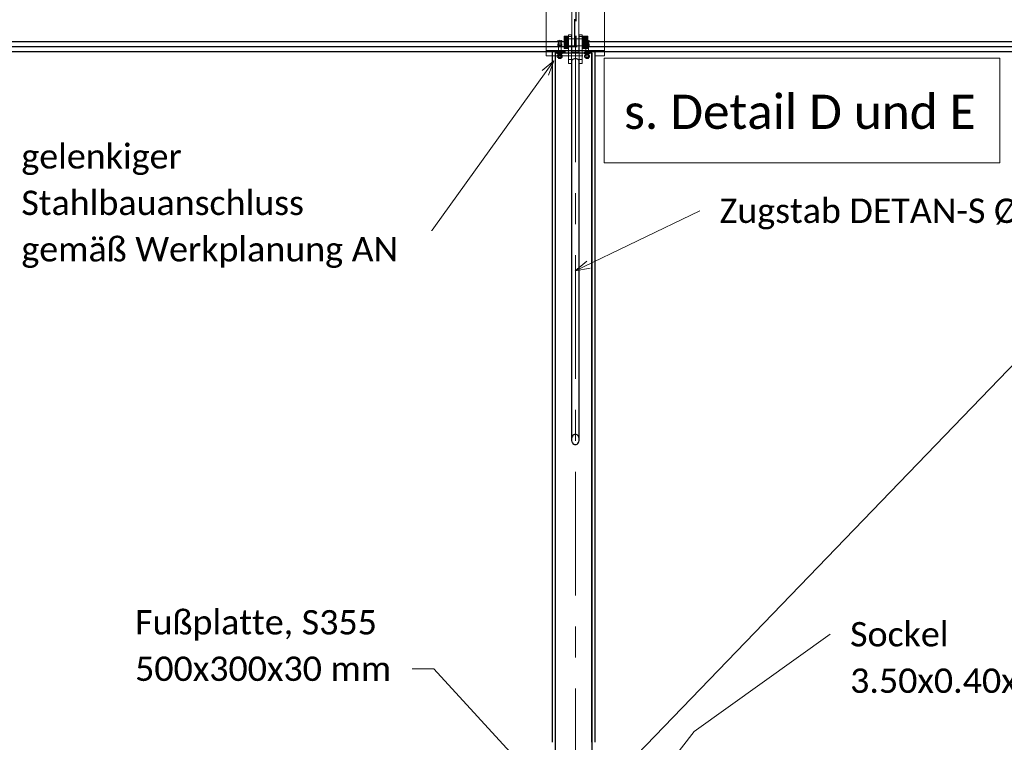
# Model space of a CAD drawing. Header units: metres. Extents: x -3 to 135, y -4 to 27.
# Tile 63 of 81: x 86.48 to 91.53, y 0.47 to 4.17. Entities that reach past the tile are written whole.
import ezdxf

# ---------------------------------------------------------------- set-up
doc = ezdxf.new("R2010")
doc.units = ezdxf.units.M
for name, pattern in [('Rasterlinie', [1.11125, 0.635, -0.15875, 0.15875, -0.15875]), ('Strich', [0.3175, 0.15875, -0.15875]), ('Verdeckt', [0.15, 0.1, -0.05])]:
    doc.linetypes.add(name, pattern=pattern)
for name, color, linetype, lineweight in [('_Verdeckte Linien_', 7, 'Strich', 18), ('S-BEAM', 12, 'Continuous', 35), ('S-BEAM-HDLN', 1, 'Verdeckt', 25), ('S-COLS', 52, 'Continuous', 18), ('S-COLS-HDLN', 52, 'Verdeckt', 25), ('S-GRID', 1, 'Continuous', 9), ('Text', 250, 'Continuous', 9), ('Tragwerksverbindungen', 7, 'Continuous', 18)]:
    doc.layers.add(name, color=color, linetype=linetype, lineweight=lineweight)
doc.styles.add('Calibri_1', font='calibri.ttf', dxfattribs={"height": 0.125})
doc.styles.add('Calibri_4', font='calibri.ttf', dxfattribs={"height": 0.175})

# ---------------------------------------------------------------- blocks, each defined once
blk = doc.blocks.new('Rundstahl Träger - RB 36-1128524-1 - 1')
at = {"layer": 'S-BEAM', "lineweight": 25}
for p, q in [((2.5435, 3.9566), (2.5435, 2.0194)), ((2.5835, 2.0194), (2.5835, 3.9566))]:
    blk.add_line(p, q, dxfattribs=at)
at = {"layer": 'S-BEAM', "lineweight": 25, "flags": 128}
for points in [[(2.5835, 2.0197), (2.583, 2.0252), (2.5815, 2.0308), (2.5792, 2.0358), (2.576, 2.0399), (2.5722, 2.0431), (2.568, 2.045), (2.5635, 2.0457), (2.5591, 2.045), (2.5548, 2.0431), (2.5511, 2.0399), (2.5479, 2.0358), (2.5455, 2.0308), (2.544, 2.0252), (2.5435, 2.0197)], [(2.5435, 2.0194), (2.544, 2.0135), (2.5455, 2.008), (2.5479, 2.003), (2.5511, 1.9988), (2.5548, 1.9957), (2.5591, 1.9937), (2.5635, 1.9931), (2.568, 1.9937), (2.5722, 1.9957), (2.576, 1.9988), (2.5792, 2.003), (2.5815, 2.008), (2.583, 2.0135), (2.5835, 2.0194)]]:
    blk.add_lwpolyline(points, dxfattribs=at)
at = {"layer": 'S-BEAM', "lineweight": 25}
blk.add_ellipse((2.5635, 3.9566), major_axis=(0.02, 0), ratio=0.760407, start_param=0, end_param=3.141593, dxfattribs=at)
blk = doc.blocks.new('Öse70 - Öse2-1140019-1 - 1')
at = {"layer": 'S-COLS'}
for p, q in [((34.5985, 4.0947), (34.5835, 4.0947)), ((34.5835, 4.0947), (34.5835, 4.0846)), ((34.5985, 4.0846), (34.5985, 4.0947)), ((34.5835, 3.9667), (34.5835, 4.0846)), ((34.5835, 4.0846), (34.5985, 4.0846)), ((34.5985, 4.0846), (34.5985, 3.9667)), ((34.5835, 3.9465), (34.5835, 3.9667)), ((34.5835, 3.9667), (34.5985, 3.9667)), ((34.5985, 3.9465), (34.5835, 3.9465)), ((34.5985, 3.9667), (34.5985, 3.9465))]:
    blk.add_line(p, q, dxfattribs=at)
blk = doc.blocks.new('Lasche richtig36 - Lasche richtig-1140280-1 - 1')
at = {"layer": 'S-COLS'}
for p, q in [((34.546, 4.1012), (34.546, 4.2916)), ((34.581, 4.2916), (34.546, 4.2916)), ((34.581, 4.2916), (34.581, 4.1012)), ((34.546, 4.1012), (34.546, 4.0044)), ((34.581, 4.0044), (34.581, 4.1012)), ((34.546, 4.0044), (34.581, 4.0044))]:
    blk.add_line(p, q, dxfattribs=at)
blk = doc.blocks.new('HEB Träger - HEB 500-1128531-1 - 1')
at = {"layer": 'S-BEAM', "lineweight": 25}
for p, q in [((26.7135, 4.0603), (34.4135, 4.0603)), ((34.7135, 4.0603), (42.4135, 4.0603)), ((34.4135, 4.0325), (26.7135, 4.0325)), ((34.4135, 4.0063), (26.7135, 4.0063)), ((42.4135, 4.0325), (34.7135, 4.0325)), ((42.4135, 4.0063), (34.7135, 4.0063))]:
    blk.add_line(p, q, dxfattribs=at)
at = {"layer": 'S-BEAM-HDLN'}
for p, q in [((34.4136, 4.0603), (34.7135, 4.0603)), ((34.7135, 4.0325), (34.4136, 4.0325)), ((34.7135, 4.0063), (34.4136, 4.0063))]:
    blk.add_line(p, q, dxfattribs=at)
blk = doc.blocks.new('Öse69 - Öse2-1140005-1 - 1')
at = {"layer": 'S-COLS'}
for p, q in [((34.5437, 4.0947), (34.5287, 4.0947)), ((34.5287, 4.0947), (34.5287, 4.0846)), ((34.5437, 4.0846), (34.5437, 4.0947)), ((34.5287, 3.9667), (34.5287, 4.0846)), ((34.5287, 4.0846), (34.5437, 4.0846)), ((34.5437, 4.0846), (34.5437, 3.9667)), ((34.5287, 3.9465), (34.5287, 3.9667)), ((34.5287, 3.9667), (34.5437, 3.9667)), ((34.5435, 3.9465), (34.5287, 3.9465)), ((34.5437, 3.9667), (34.5437, 3.9576))]:
    blk.add_line(p, q, dxfattribs=at)
at = {"layer": 'S-COLS-HDLN'}
for p, q in [((34.5437, 3.9465), (34.5436, 3.9465)), ((34.5437, 3.9575), (34.5437, 3.9465))]:
    blk.add_line(p, q, dxfattribs=at)
blk = doc.blocks.new('SP-TV-Schraube_Mutter_001 - M36-V38-1 - 1')
at = {"layer": 'Tragwerksverbindungen', "linetype": 'Strich'}
for points in [[(2.515, 4.0711), (2.5287, 4.0711), (2.5287, 4.087), (2.5062, 4.087), (2.5062, 4.0711)], [(2.515, 4.0394), (2.5287, 4.0394), (2.5287, 4.0711), (2.5062, 4.0711), (2.5062, 4.0394)], [(2.6275, 4.0711), (2.6275, 4.087), (2.5985, 4.087), (2.5985, 4.0711), (2.6156, 4.0711)], [(2.6275, 4.0394), (2.6275, 4.0711), (2.5985, 4.0711), (2.5985, 4.0394), (2.6156, 4.0394)], [(2.5062, 4.0235), (2.5287, 4.0235), (2.5287, 4.0394), (2.5062, 4.0394)], [(2.5985, 4.0235), (2.6275, 4.0235), (2.6275, 4.0394), (2.5985, 4.0394)]]:
    blk.add_hatch(color=142, dxfattribs=at).paths.add_polyline_path(points)
h = blk.add_hatch(color=142, dxfattribs=at)
h.paths.add_polyline_path([(2.5835, 4.0552), (2.5835, 4.0732), (2.581, 4.0728), (2.581, 4.0552)])
h.paths.add_polyline_path([(2.5437, 4.0552), (2.546, 4.0552), (2.546, 4.0732), (2.5437, 4.0731), (2.5437, 4.0589)])
h = blk.add_hatch(color=142, dxfattribs=at)
h.paths.add_polyline_path([(2.5437, 4.0372), (2.546, 4.0377), (2.546, 4.0552), (2.5437, 4.0552), (2.5437, 4.0377)])
h.paths.add_polyline_path([(2.5835, 4.0372), (2.5835, 4.0552), (2.581, 4.0552), (2.581, 4.0372)])
at = {"layer": '_Verdeckte Linien_'}
for p, q in [((2.5436, 4.0732), (2.5287, 4.0732)), ((2.581, 4.0732), (2.5461, 4.0732)), ((2.5985, 4.0732), (2.5836, 4.0732)), ((2.5287, 4.0372), (2.5436, 4.0372)), ((2.5461, 4.0372), (2.581, 4.0372)), ((2.5836, 4.0372), (2.5985, 4.0372))]:
    blk.add_line(p, q, dxfattribs=at)
at = {"layer": 'Tragwerksverbindungen'}
for p, q in [((2.5062, 4.0711), (2.5062, 4.087)), ((2.5062, 4.087), (2.5287, 4.087)), ((2.5062, 4.0394), (2.5062, 4.0711)), ((2.5062, 4.0711), (2.5287, 4.0711)), ((2.5287, 4.087), (2.5287, 4.0711)), ((2.5287, 4.0711), (2.5287, 4.0394)), ((2.546, 4.0732), (2.5437, 4.0732)), ((2.5835, 4.0732), (2.581, 4.0732)), ((2.5985, 4.0711), (2.5985, 4.087)), ((2.5985, 4.087), (2.6275, 4.087)), ((2.5985, 4.0394), (2.5985, 4.0711)), ((2.5985, 4.0711), (2.6275, 4.0711)), ((2.6275, 4.087), (2.6275, 4.0711)), ((2.6275, 4.0711), (2.6275, 4.0394)), ((2.5062, 4.0235), (2.5062, 4.0394)), ((2.5287, 4.0394), (2.5062, 4.0394)), ((2.5062, 4.0235), (2.5287, 4.0235)), ((2.5287, 4.0394), (2.5287, 4.0235)), ((2.5437, 4.0372), (2.546, 4.0372)), ((2.581, 4.0372), (2.5835, 4.0372)), ((2.5985, 4.0235), (2.5985, 4.0394)), ((2.6275, 4.0394), (2.5985, 4.0394)), ((2.5985, 4.0235), (2.6275, 4.0235)), ((2.6275, 4.0394), (2.6275, 4.0235))]:
    blk.add_line(p, q, dxfattribs=at)
blk = doc.blocks.new('Verbindungsblech35 - Verbindungsblech2-1140244-1 - 1')
at = {"layer": 'S-COLS-HDLN'}
for p, q in [((34.5605, 4.4642), (34.5605, 4.4869)), ((34.5605, 4.4869), (34.5665, 4.4869)), ((34.5605, 4.0707), (34.5605, 4.4642)), ((34.5665, 4.4642), (34.5605, 4.4642)), ((34.5665, 4.4869), (34.5665, 4.4642)), ((34.5665, 4.4642), (34.5665, 4.0707)), ((34.5605, 4.0446), (34.5605, 4.0707)), ((34.5605, 4.0707), (34.5665, 4.0707)), ((34.5605, 4.0355), (34.5605, 4.0446)), ((34.5665, 4.0446), (34.5605, 4.0446)), ((34.5665, 4.0707), (34.5665, 4.0446)), ((34.5665, 4.0446), (34.5665, 4.0355)), ((34.5605, 4.0355), (34.5665, 4.0355))]:
    blk.add_line(p, q, dxfattribs=at)
blk = doc.blocks.new('Verbindungsblech36 - Verbindungsblech2-1140261-1 - 1')
at = {"layer": 'S-COLS-HDLN'}
for p, q in [((34.5605, 4.4891), (34.5605, 4.5016)), ((34.5605, 4.5016), (34.5665, 4.5016)), ((34.5665, 4.5016), (34.5665, 4.4891)), ((34.5605, 4.0743), (34.5605, 4.4891)), ((34.5665, 4.4891), (34.5605, 4.4891)), ((34.5665, 4.4891), (34.5665, 4.0743)), ((34.5605, 4.0593), (34.5605, 4.0743)), ((34.5605, 4.0743), (34.5665, 4.0743)), ((34.5605, 4.0502), (34.5605, 4.0593)), ((34.5665, 4.0593), (34.5605, 4.0593)), ((34.5605, 4.0502), (34.5665, 4.0502)), ((34.5665, 4.0743), (34.5665, 4.0593)), ((34.5665, 4.0593), (34.5665, 4.0502))]:
    blk.add_line(p, q, dxfattribs=at)
blk = doc.blocks.new('SP-TV-AP-Rechteck_002 - AP-Rechteck-V50-1 - 1')
at = {"layer": '_Verdeckte Linien_'}
for p, q in [((10.6235, 4.5319), (10.5036, 4.5319)), ((10.5287, 4.0139), (10.5436, 4.0139)), ((10.5436, 4.0126), (10.5287, 4.0126)), ((10.5461, 4.0139), (10.581, 4.0139)), ((10.581, 4.0126), (10.5461, 4.0126)), ((10.5836, 4.0139), (10.5985, 4.0139)), ((10.5985, 4.0126), (10.5836, 4.0126))]:
    blk.add_line(p, q, dxfattribs=at)
at = {"layer": 'Tragwerksverbindungen'}
for p, q in [((10.5035, 4.5319), (10.4135, 4.5319)), ((10.4135, 4.5319), (10.4135, 4.0139)), ((10.7135, 4.5319), (10.6235, 4.5319)), ((10.7135, 4.0139), (10.7135, 4.5319)), ((10.4135, 4.0139), (10.5287, 4.0139)), ((10.4135, 4.0126), (10.4135, 4.0139)), ((10.5287, 4.0126), (10.4135, 4.0126)), ((10.5437, 4.0139), (10.546, 4.0139)), ((10.546, 4.0126), (10.5437, 4.0126)), ((10.581, 4.0139), (10.5835, 4.0139)), ((10.5835, 4.0126), (10.581, 4.0126)), ((10.5985, 4.0139), (10.7135, 4.0139)), ((10.7135, 4.0126), (10.5985, 4.0126)), ((10.7135, 4.0126), (10.7135, 4.0139))]:
    blk.add_line(p, q, dxfattribs=at)
blk = doc.blocks.new('SP-TV-AP-Rechteck_002 - AP-Rechteck-V51-1 - 1')
at = {"layer": '_Verdeckte Linien_'}
for p, q in [((10.4135, 4.0326), (10.7135, 4.0326)), ((10.7135, 4.0127), (10.4135, 4.0127)), ((10.4436, 3.9865), (10.6635, 3.9865))]:
    blk.add_line(p, q, dxfattribs=at)
at = {"layer": 'Tragwerksverbindungen'}
for p, q in [((10.4135, 4.0326), (10.4135, 4.0127)), ((10.4135, 4.0127), (10.4135, 3.9865)), ((10.7135, 4.0127), (10.7135, 4.0326)), ((10.7135, 3.9865), (10.7135, 4.0127)), ((10.4135, 3.9865), (10.4435, 3.9865)), ((10.6635, 3.9865), (10.7135, 3.9865))]:
    blk.add_line(p, q, dxfattribs=at)
blk = doc.blocks.new('SP-TV-Schraube_DIN4017_001 - M14-V42-1 - 1')
at = {"layer": '_Verdeckte Linien_'}
for p, q in [((2.613, 4.0653), (2.6235, 4.0658)), ((2.613, 4.0653), (2.613, 4.0566)), ((2.6235, 4.0571), (2.613, 4.0566)), ((2.613, 4.0566), (2.613, 4.0555)), ((2.613, 4.0555), (2.6165, 4.0553)), ((2.6165, 4.056), (2.6165, 4.0095)), ((2.6235, 4.0658), (2.634, 4.0653)), ((2.6235, 4.0658), (2.6235, 4.0571)), ((2.634, 4.0566), (2.6235, 4.0571)), ((2.6305, 4.0095), (2.6305, 4.056)), ((2.6305, 4.0553), (2.634, 4.0555)), ((2.634, 4.0653), (2.634, 4.0566)), ((2.634, 4.0555), (2.634, 4.0566))]:
    blk.add_line(p, q, dxfattribs=at)
blk.add_ellipse((2.6235, 4.056), major_axis=(0.007, 0), ratio=0.087156, start_param=0, end_param=3.141593, dxfattribs=at)
at = {"layer": 'Tragwerksverbindungen'}
for p, q in [((2.6165, 4.0095), (2.6165, 3.9904)), ((2.6305, 3.9904), (2.6305, 4.0095))]:
    blk.add_line(p, q, dxfattribs=at)
for start_param, end_param in [(0, 3.141593), (3.141593, 6.283185)]:
    blk.add_ellipse((2.6235, 3.9904), major_axis=(0.007, 0), ratio=0.087156, start_param=start_param, end_param=end_param, dxfattribs=at)
blk = doc.blocks.new('TH-VE-Mutter - M14-V43-1 - 1')
at = {"layer": '_Verdeckte Linien_'}
for centre, major_axis, start_param, end_param in [((2.6235, 3.9959), (0.007, 0), 3.053992, 3.141593), ((2.6235, 3.9959), (0.007, 0), 3.141593, 6.283185), ((2.6235, 3.9959), (0.0099, 0), 3.926991, 5.497787), ((2.6235, 3.9969), (0.00592, 0), 3.926991, 4.286545), ((2.6235, 3.9969), (0.00592, 0), 5.138232, 5.497787), ((2.6235, 3.9959), (0.007, 0), 0, 0.087601)]:
    blk.add_ellipse(centre, major_axis=major_axis, ratio=0.087156, start_param=start_param, end_param=end_param, dxfattribs=at)
for points in [[(2.617, 3.9964), (2.6168, 3.9964), (2.6167, 3.9963), (2.6165, 3.9963)], [(2.6183, 3.9962), (2.6179, 3.9963), (2.6175, 3.9964), (2.6172, 3.9965)], [(2.6187, 3.9961), (2.6186, 3.9961), (2.6185, 3.9961), (2.6185, 3.9961)], [(2.6286, 3.9962), (2.6284, 3.9961), (2.6282, 3.9961), (2.628, 3.996)], [(2.6299, 3.9965), (2.6296, 3.9964), (2.6293, 3.9963), (2.6289, 3.9962)], [(2.6305, 3.9963), (2.6304, 3.9963), (2.6302, 3.9964), (2.6301, 3.9964)]]:
    blk.add_open_spline(points, degree=3, dxfattribs=at)
at = {"layer": 'Tragwerksverbindungen'}
for p, q in [((2.6108, 3.9975), (2.6108, 4.0052)), ((2.6137, 4.0069), (2.6119, 4.0059)), ((2.6119, 3.9968), (2.6137, 3.9957)), ((2.6172, 3.9984), (2.6172, 4.0062)), ((2.6299, 3.9984), (2.6299, 4.0062)), ((2.6352, 4.0059), (2.6333, 4.0069)), ((2.6333, 3.9957), (2.6352, 3.9968)), ((2.6362, 4.0052), (2.6362, 3.9975))]:
    blk.add_line(p, q, dxfattribs=at)
for centre, major_axis, start_param, end_param in [((2.6235, 4.0068), (0.0099, 0), 3.141593, 3.403392), ((2.6235, 3.9959), (0.0099, 0), 0, 3.141593), ((2.6235, 4.0068), (0.0099, 0), 0.152121, 2.989472), ((2.6235, 3.9959), (0.0099, 0), 3.293713, 3.926991), ((2.6235, 3.9959), (0.007, 0), 0, 3.141593), ((2.6235, 3.9959), (0.0099, 0), 5.497787, 6.131064), ((2.6235, 4.0068), (0.0099, 0), 6.021386, 6.283185)]:
    blk.add_ellipse(centre, major_axis=major_axis, ratio=0.087156, start_param=start_param, end_param=end_param, dxfattribs=at)
for points in [[(2.6118, 4.0059), (2.6115, 4.0057), (2.6112, 4.0055), (2.6108, 4.0052)], [(2.6108, 3.9975), (2.6115, 3.9971), (2.613, 3.9968), (2.615, 3.9971), (2.6165, 3.9979), (2.6172, 3.9984)], [(2.6118, 3.9968), (2.6115, 3.997), (2.6112, 3.9972), (2.6108, 3.9975)], [(2.6299, 4.0062), (2.6285, 4.0066), (2.6256, 4.0072), (2.6215, 4.0072), (2.6186, 4.0066), (2.6172, 4.0062)], [(2.6172, 3.9984), (2.6186, 3.998), (2.6215, 3.9974), (2.6256, 3.9974), (2.6285, 3.998), (2.6299, 3.9984)], [(2.6299, 3.9984), (2.6306, 3.9979), (2.632, 3.9971), (2.6341, 3.9968), (2.6355, 3.9971), (2.6362, 3.9975)], [(2.6362, 4.0052), (2.6359, 4.0055), (2.6356, 4.0057), (2.6352, 4.0059)], [(2.6362, 3.9975), (2.6359, 3.9972), (2.6356, 3.997), (2.6352, 3.9968)]]:
    blk.add_open_spline(points, degree=3, dxfattribs=at)
for points, knots in [([(2.6172, 4.0062), (2.6165, 4.0065), (2.615, 4.0068), (2.6135, 4.0066), (2.6126, 4.0063), (2.6125, 4.0062)], [0, 0, 0, 0, 0.3333333, 0.6666667, 0.7466601, 0.7466601, 0.7466601, 0.7466601]), ([(2.6165, 3.9962), (2.616, 3.9961), (2.6148, 3.9958), (2.6135, 3.9961), (2.6126, 3.9964), (2.6125, 3.9965)], [0.101205, 0.101205, 0.101205, 0.101205, 0.3333333, 0.6666667, 0.7419493, 0.7419493, 0.7419493, 0.7419493]), ([(2.6346, 4.0062), (2.6344, 4.0063), (2.6336, 4.0066), (2.632, 4.0068), (2.6306, 4.0065), (2.6299, 4.0062)], [0.2533399, 0.2533399, 0.2533399, 0.2533399, 0.3333333, 0.6666667, 1, 1, 1, 1]), ([(2.6346, 3.9965), (2.6344, 3.9964), (2.6336, 3.996), (2.6322, 3.9959), (2.631, 3.9961), (2.6305, 3.9962)], [0.2533399, 0.2533399, 0.2533399, 0.2533399, 0.3333333, 0.6666667, 0.8979301, 0.8979301, 0.8979301, 0.8979301])]:
    blk.add_open_spline(points, degree=3, knots=knots, dxfattribs=at)
blk = doc.blocks.new('SP-TV-Schraube_DIN4017_001 - M14-V44-1 - 1')
at = {"layer": '_Verdeckte Linien_'}
for p, q in [((2.613, 4.0479), (2.6235, 4.0484)), ((2.613, 4.0479), (2.613, 4.0391)), ((2.6235, 4.0484), (2.634, 4.0479)), ((2.6235, 4.0484), (2.6235, 4.0397)), ((2.634, 4.0479), (2.634, 4.0391)), ((2.6235, 4.0397), (2.613, 4.0391)), ((2.613, 4.0391), (2.613, 4.0381)), ((2.613, 4.0381), (2.6165, 4.0379)), ((2.6165, 4.0386), (2.6165, 3.9729)), ((2.634, 4.0391), (2.6235, 4.0397)), ((2.6305, 3.9729), (2.6305, 4.0386)), ((2.6305, 4.0379), (2.634, 4.0381)), ((2.634, 4.0381), (2.634, 4.0391))]:
    blk.add_line(p, q, dxfattribs=at)
for centre, start_param, end_param in [((2.6235, 4.0386), 0, 3.141593), ((2.6235, 3.9729), 0, 3.141593), ((2.6235, 3.9729), 3.141593, 6.283185)]:
    blk.add_ellipse(centre, major_axis=(0.007, 0), ratio=0.087156, start_param=start_param, end_param=end_param, dxfattribs=at)
blk = doc.blocks.new('TH-VE-Mutter - M14-V45-1 - 1')
at = {"layer": '_Verdeckte Linien_'}
for p, q in [((2.6108, 3.98), (2.6108, 3.9878)), ((2.6137, 3.9895), (2.6119, 3.9884)), ((2.6119, 3.9794), (2.6137, 3.9783)), ((2.6172, 3.981), (2.6172, 3.9887)), ((2.6299, 3.981), (2.6299, 3.9887)), ((2.6352, 3.9884), (2.6333, 3.9895)), ((2.6333, 3.9783), (2.6352, 3.9794)), ((2.6362, 3.9878), (2.6362, 3.98))]:
    blk.add_line(p, q, dxfattribs=at)
for centre, major_axis, start_param, end_param in [((2.6235, 3.9894), (0.0099, 0), 3.141593, 3.403392), ((2.6235, 3.9784), (0.0099, 0), 0, 3.141593), ((2.6235, 3.9894), (0.0099, 0), 0.152121, 2.989472), ((2.6235, 3.9784), (0.0099, 0), 3.293713, 6.131064), ((2.6235, 3.9784), (0.007, 0), 0, 3.141593), ((2.6235, 3.9784), (0.007, 0), 3.141593, 6.283185), ((2.6235, 3.9795), (0.00592, 0), 3.926991, 4.286545), ((2.6235, 3.9795), (0.00592, 0), 5.138232, 5.497787), ((2.6235, 3.9894), (0.0099, 0), 6.021386, 6.283185)]:
    blk.add_ellipse(centre, major_axis=major_axis, ratio=0.087156, start_param=start_param, end_param=end_param, dxfattribs=at)
for points in [[(2.6118, 3.9884), (2.6115, 3.9882), (2.6112, 3.988), (2.6108, 3.9878)], [(2.6108, 3.98), (2.6115, 3.9797), (2.613, 3.9793), (2.615, 3.9797), (2.6165, 3.9805), (2.6172, 3.981)], [(2.6118, 3.9794), (2.6115, 3.9796), (2.6112, 3.9798), (2.6108, 3.98)], [(2.6299, 3.9887), (2.6285, 3.9892), (2.6256, 3.9897), (2.6215, 3.9897), (2.6186, 3.9892), (2.6172, 3.9887)], [(2.6172, 3.981), (2.6186, 3.9806), (2.6215, 3.98), (2.6256, 3.98), (2.6285, 3.9806), (2.6299, 3.981)], [(2.6183, 3.9788), (2.6179, 3.9789), (2.6175, 3.979), (2.6172, 3.9791)], [(2.6187, 3.9787), (2.6186, 3.9787), (2.6185, 3.9787), (2.6185, 3.9787)], [(2.6286, 3.9787), (2.6284, 3.9787), (2.6282, 3.9786), (2.628, 3.9786)], [(2.6299, 3.9791), (2.6296, 3.979), (2.6293, 3.9789), (2.6289, 3.9788)], [(2.6299, 3.981), (2.6306, 3.9805), (2.632, 3.9797), (2.6341, 3.9793), (2.6355, 3.9797), (2.6362, 3.98)], [(2.6362, 3.9878), (2.6359, 3.988), (2.6356, 3.9882), (2.6352, 3.9884)], [(2.6362, 3.98), (2.6359, 3.9798), (2.6356, 3.9796), (2.6352, 3.9794)]]:
    blk.add_open_spline(points, degree=3, dxfattribs=at)
for points, knots in [([(2.6172, 3.9887), (2.6165, 3.989), (2.615, 3.9894), (2.6135, 3.9892), (2.6126, 3.9888), (2.6125, 3.9888)], [0, 0, 0, 0, 0.3333333, 0.6666667, 0.7466601, 0.7466601, 0.7466601, 0.7466601]), ([(2.617, 3.979), (2.6163, 3.9787), (2.615, 3.9784), (2.6135, 3.9786), (2.6126, 3.979), (2.6125, 3.979)], [0.0321112, 0.0321112, 0.0321112, 0.0321112, 0.3333333, 0.6666667, 0.7419493, 0.7419493, 0.7419493, 0.7419493]), ([(2.6346, 3.9888), (2.6344, 3.9888), (2.6336, 3.9892), (2.632, 3.9894), (2.6306, 3.989), (2.6299, 3.9887)], [0.2533399, 0.2533399, 0.2533399, 0.2533399, 0.3333333, 0.6666667, 1, 1, 1, 1]), ([(2.6346, 3.979), (2.6344, 3.979), (2.6336, 3.9786), (2.6321, 3.9784), (2.6307, 3.9787), (2.6301, 3.979)], [0.2533399, 0.2533399, 0.2533399, 0.2533399, 0.3333333, 0.6666667, 0.9678929, 0.9678929, 0.9678929, 0.9678929])]:
    blk.add_open_spline(points, degree=3, knots=knots, dxfattribs=at)

msp = doc.modelspace()

# ---------------------------------------------------------------- linework, layer by layer
at = {"layer": 'S-BEAM', "lineweight": 25}
for p, q in [((89.2269, 4.0101), (89.2109, 4.0101)), ((89.2109, 4.0101), (89.2109, 0.4667)), ((89.2269, 4.0101), (89.2269, 0.4667)), ((89.2382, 3.9999), (89.2269, 3.9999)), ((89.2269, 3.9999), (89.2269, 0.2832)), ((89.296, 3.9999), (89.2636, 3.9999)), ((89.3509, 3.9999), (89.311, 3.9999)), ((89.3782, 3.9999), (89.3659, 3.9999)), ((89.4149, 3.9999), (89.4036, 3.9999)), ((89.4149, 0.4667), (89.4149, 4.0101)), ((89.4309, 4.0101), (89.4149, 4.0101)), ((89.4149, 3.9999), (89.4149, 0.2832)), ((89.4309, 4.0101), (89.4309, 0.4667))]:
    msp.add_line(p, q, dxfattribs=at)
at = {"layer": 'S-BEAM-HDLN'}
for p, q in [((89.2635, 3.9999), (89.2382, 3.9999)), ((89.311, 3.9999), (89.2961, 3.9999)), ((89.3658, 3.9999), (89.3509, 3.9999)), ((89.4035, 3.9999), (89.3782, 3.9999))]:
    msp.add_line(p, q, dxfattribs=at)
at = {"layer": 'S-GRID', "linetype": 'Rasterlinie'}
msp.add_line((89.3309, -2.1152), (89.3309, 7.0146), dxfattribs=at)
at = {"layer": 'Text'}
for p, q in [((89.2204, 3.9598), (88.525, 2.9944)), ((89.2204, 3.9598), (89.1602, 3.9107)), ((89.2204, 3.9598), (89.1928, 3.8872)), ((89.3298, 2.8835), (89.9689, 3.1919)), ((88.525, 2.9944), (88.5214, 2.9944)), ((89.3298, 2.8835), (89.3887, 2.9342)), ((89.3298, 2.8835), (89.4061, 2.898)), ((89.9403, 0.5217), (90.6387, 1.0206)), ((88.6051, 0.8438), (88.4928, 0.8438)), ((89.2103, 0.1834), (88.6051, 0.8438)), ((89.5047, -0.0332), (89.9403, 0.5217))]:
    msp.add_line(p, q, dxfattribs=at)
at = {"layer": 'Text', "flags": 128}
msp.add_lwpolyline([(89.4791, 3.9743), (91.5078, 3.9743), (91.5078, 3.4371), (89.4791, 3.4371)], close=True, dxfattribs=at)

# ---------------------------------------------------------------- block references
at = {"layer": '_Verdeckte Linien_'}
for name, p in [('SP-TV-AP-Rechteck_002 - AP-Rechteck-V50-1 - 1', (78.7673, 0)), ('SP-TV-Schraube_DIN4017_001 - M14-V42-1 - 1', (86.6273, 0)), ('SP-TV-Schraube_DIN4017_001 - M14-V44-1 - 1', (86.6273, 0)), ('SP-TV-Schraube_Mutter_001 - M36-V38-1 - 1', (86.7673, 0)), ('SP-TV-Schraube_DIN4017_001 - M14-V42-1 - 1', (86.7673, 0)), ('SP-TV-Schraube_DIN4017_001 - M14-V44-1 - 1', (86.7673, 0)), ('SP-TV-AP-Rechteck_002 - AP-Rechteck-V51-1 - 1', (78.7673, 0)), ('TH-VE-Mutter - M14-V43-1 - 1', (86.6273, 0)), ('TH-VE-Mutter - M14-V43-1 - 1', (86.7673, 0)), ('TH-VE-Mutter - M14-V45-1 - 1', (86.6273, 0)), ('TH-VE-Mutter - M14-V45-1 - 1', (86.7673, 0))]:
    msp.add_blockref(name, p, dxfattribs=at)
at = {"layer": 'S-BEAM', "lineweight": 25}
msp.add_blockref('Rundstahl Träger - RB 36-1128524-1 - 1', (86.7673, 0), dxfattribs=at)
at = {"layer": 'S-BEAM-HDLN'}
msp.add_blockref('HEB Träger - HEB 500-1128531-1 - 1', (54.7673, 0), dxfattribs=at)
at = {"layer": 'S-COLS'}
for name in ['Lasche richtig36 - Lasche richtig-1140280-1 - 1', 'Öse70 - Öse2-1140019-1 - 1']:
    msp.add_blockref(name, (54.7673, 0), dxfattribs=at)
at = {"layer": 'S-COLS-HDLN'}
for name in ['Verbindungsblech36 - Verbindungsblech2-1140261-1 - 1', 'Verbindungsblech35 - Verbindungsblech2-1140244-1 - 1', 'Öse69 - Öse2-1140005-1 - 1']:
    msp.add_blockref(name, (54.7673, 0), dxfattribs=at)

# ---------------------------------------------------------------- texts
at = {"layer": 'Text', "color": 7, "attachment_point": 1}
for s, insert, char_height, width, style in [('s. Detail D und E', (89.5807, 3.7865), 0.175, 2.208649, 'Calibri_4'), ('Fußplatte, S355', (87.0716, 1.1444), 0.125, 1.507173, 'Calibri_1'), ('500x300x30 mm', (87.0716, 0.9063), 0.125, 1.599367, 'Calibri_1')]:
    msp.add_mtext(s, dxfattribs=dict(at, insert=insert, char_height=char_height, width=width, style=style))
at = {"layer": 'Text', "color": 7, "char_height": 0.125, "attachment_point": 1, "style": 'Calibri_1', "bg_fill": 3, "box_fill_scale": 1.25, "bg_fill_color": 256, "bg_fill_true_color": 13158600, "bg_fill_transparency": 0}
for s, insert, width in [('gelenkiger ', (86.4884, 3.5332), 1.054219), ('Stahlbauanschluss', (86.4884, 3.295), 1.759704), ('Zugstab DETAN-S Ø36 (oder gleichw.) ', (90.0705, 3.2544), 3.647678), ('gemäß Werkplanung AN', (86.4884, 3.0569), 2.340927), ('Sockel', (90.7403, 1.0831), 0.613291), ('3.50x0.40x0.65 m', (90.7403, 0.845), 1.711603)]:
    msp.add_mtext(s, dxfattribs=dict(at, insert=insert, width=width))

# ---------------------------------------------------------------- next in the draw order: linework, layer by layer
at = {"layer": 'Text'}
msp.add_line((89.4016, 0.1498), (91.7353, 2.5675), dxfattribs=at)

doc.saveas('drawing.dxf')
